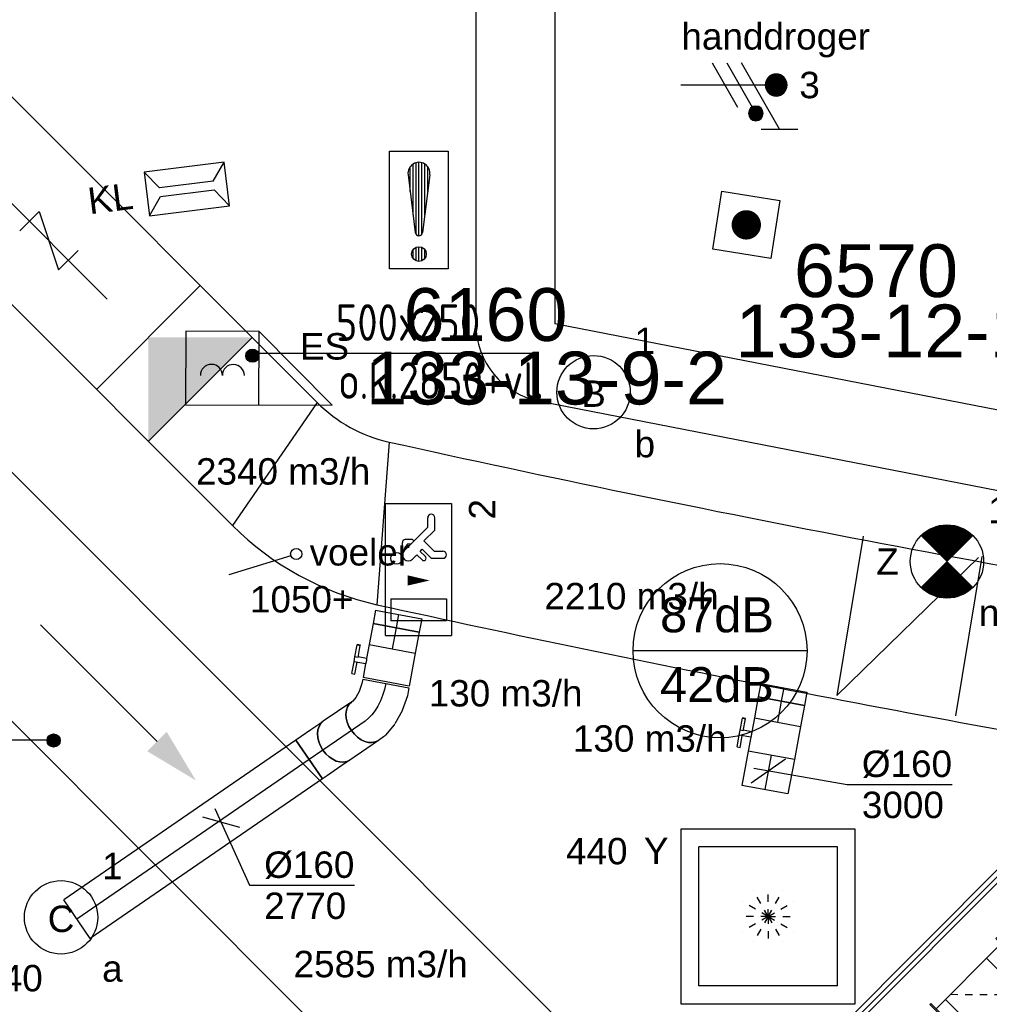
# Model space of a CAD drawing. Extents: x -257677 to 221252, y -185516 to 120782.
# Tile 95 of 171: x -54014 to -50709, y -50003 to -46648. Entities that reach past the tile are written whole.
import ezdxf
from ezdxf.enums import TextEntityAlignment as Align
from ezdxf.lldxf.tags import DXFTag

# ---------------------------------------------------------------- set-up
doc = ezdxf.new("R2010")
doc.units = 0
doc.header["$LTSCALE"] = 50
doc.linetypes.add('AUSGEZOGEN', pattern=[0])
doc.linetypes.add('STREEPJES', pattern=[0.1, 0.05, -0.05])
doc.layers.get('0').update_dxf_attribs({"linetype": 'CONTINUOUS'})
for name, color, linetype in [('57LB', 4, 'CONTINUOUS'), ('brandmeld serienummer', 2, 'CONTINUOUS'), ('brandmelddecibels', 3, 'CONTINUOUS'), ('brandmeldserienummers', 1, 'CONTINUOUS'), ('EL6131--', 2, 'CONTINUOUS'), ('EL6222--', 3, 'CONTINUOUS'), ('EL6311--', 3, 'CONTINUOUS'), ('EL6350--', 3, 'CONTINUOUS'), ('EL6511--', 3, 'CONTINUOUS'), ('EL6522--', 3, 'CONTINUOUS'), ('EM6131--', 1, 'CONTINUOUS'), ('WL524---_D', 153, 'CONTINUOUS'), ('WL524---_HARTLIJN', 8, 'CONTINUOUS'), ('WL570---_RETOUR', 112, 'CONTINUOUS'), ('WL570---_RETOUR_HL', 8, 'CONTINUOUS'), ('WL570---_RETOUR_RST', 2, 'CONTINUOUS'), ('WL570---_RETOUR_RST_HL', 1, 'CONTINUOUS'), ('WL570---_TOEVOER', 3, 'CONTINUOUS'), ('WM570---_RETOUR', 1, 'CONTINUOUS'), ('WM570---_RETOUR_PR', 1, 'CONTINUOUS'), ('WM570---_RETOUR_RST_PR', 1, 'CONTINUOUS'), ('WM570---_TOEVOER', 1, 'CONTINUOUS'), ('WM570---_TOEVOER_PR', 1, 'CONTINUOUS')]:
    doc.layers.add(name, color=color, linetype=linetype)
doc.styles.add('BURO-018', font='ARIAL.TTF', dxfattribs={"height": 63})
doc.styles.add('ISO25', font='ISO', dxfattribs={"width": 0.9})
tags = doc.linetypes.add('CENTER2', pattern=[28.575000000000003, 19.05, -3.175, 3.175, -3.175]).pattern_tags.tags
tags[10:11] = [DXFTag(74, 4), DXFTag(75, 0), DXFTag(340, '0'), DXFTag(46, 1.0), DXFTag(50, 0.0), DXFTag(44, 0.0), DXFTag(45, 0.0)]
tags[8:9] = [DXFTag(74, 4), DXFTag(75, 0), DXFTag(340, '0'), DXFTag(46, 1.0), DXFTag(50, 0.0), DXFTag(44, 0.0), DXFTag(45, 0.0)]
tags[6:7] = [DXFTag(74, 4), DXFTag(75, 0), DXFTag(340, '0'), DXFTag(46, 1.0), DXFTag(50, 0.0), DXFTag(44, 0.0), DXFTag(45, 0.0)]
tags[4:5] = [DXFTag(74, 4), DXFTag(75, 0), DXFTag(340, '0'), DXFTag(46, 1.0), DXFTag(50, 0.0), DXFTag(44, 0.0), DXFTag(45, 0.0)]

# ---------------------------------------------------------------- blocks, each defined once
blk = doc.blocks.new('E00517')
at = {"color": 0, "linetype": 'ByBlock'}
for p, q in [((-1.5, 6.5), (-0.2968749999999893, 5.59765625)), ((1.5, 6.5), (-1.5, 6.5)), ((-1.5, 6.5), (-1.5, 1)), ((0.2968750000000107, 5.59765625), (1.5, 6.5)), ((1.5, 1), (1.5, 6.5)), ((-0.2968749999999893, 5.59765625), (-0.296875, 1.90234375)), ((0.296875, 1.90234375), (0.2968750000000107, 5.59765625)), ((-1.5, 1), (-0.296875, 1.90234375)), ((0.296875, 1.90234375), (1.5, 1)), ((-1.5, 1), (1.5, 1))]:
    blk.add_line(p, q, dxfattribs=at)
at = {"color": 0, "linetype": 'ByBlock', "style": 'BURO-018'}
blk.add_attdef('E_TEXT1', text='', height=1.8, dxfattribs=at).set_placement((0, 9), align=Align.MIDDLE)
at = {"color": 0, "linetype": 'Continuous', "style": 'BURO-018', "flags": 1}
blk.add_attdef('E_MATCODE', (0, 0), '', height=1.799999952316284, dxfattribs=at)
blk = doc.blocks.new('*X23')
at = {"color": 0}
for p, q in [((159.6, 198.6749015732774), (159.6, 202.1344288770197)), ((159.8, 197.3500000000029), (159.8, 202.2228416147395)), ((160, 197.25), (160, 202.25)), ((160.2, 197.3500000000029), (160.2, 202.2228416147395)), ((160.4, 198.6749015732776), (160.4, 202.1344288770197)), ((159.4, 200.2623523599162), (159.4, 201.9499999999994)), ((160.6, 200.2623523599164), (160.6, 201.9499999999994)), ((159.6, 195.7000000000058), (159.6, 196.2999999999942)), ((159.8, 195.5417424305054), (159.8, 196.4582575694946)), ((160, 195.5), (160, 196.5)), ((160.2, 195.5417424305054), (160.2, 196.4582575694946)), ((160.4, 195.7000000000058), (160.4, 196.2999999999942))]:
    blk.add_line(p, q, dxfattribs=at)
blk = doc.blocks.new('1116A7')
at = {"color": 0, "linetype": 'Continuous'}
for p, q in [((-2, -4), (-2, 4)), ((-2, 4), (2, 4)), ((2, 4), (2, -4)), ((-0.7441175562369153, 2.40625), (-0.2480391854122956, -1.53125)), ((0.7441175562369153, 2.40625), (0.2480391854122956, -1.53125)), ((2, -4), (-2, -4))]:
    blk.add_line(p, q, dxfattribs=at)
blk.add_circle((0, -3), 0.5, dxfattribs=at)
for centre, radius, start, end in [((0, 2.5), 0.75, 352.8192442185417, 187.1807557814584), ((0, -1.5), 0.25, 187.1807557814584, 352.8192442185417)]:
    blk.add_arc(centre, radius, start, end, dxfattribs=at)
blk.add_blockref('*X23', (-160, -199), dxfattribs=at)
at = {"color": 0, "linetype": 'Continuous', "style": 'BURO-018'}
blk.add_attdef('E_TEXT1', text='', height=1.8, dxfattribs=at).set_placement((0, 6.5), align=Align.MIDDLE)
at = {"color": 0, "linetype": 'Continuous', "style": 'BURO-018', "flags": 1}
blk.add_attdef('E_MATCODE', (0, 0), '', height=1.799999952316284, dxfattribs=at)
blk = doc.blocks.new('E00124')
at = {"color": 0, "linetype": 'Continuous'}
for p, q in [((-2, 5), (2, 5)), ((-2, 1), (-2, 5)), ((2, 5), (2, 1)), ((2, 1), (-2, 1))]:
    blk.add_line(p, q, dxfattribs=at)
at = {"color": 0, "linetype": 'Continuous', "const_width": 1}
blk.add_lwpolyline([(-0.5, 3, 1), (0.5, 3, 1)], format="xyb", close=True, dxfattribs=at)
at = {"color": 0, "linetype": 'Continuous', "style": 'BURO-018'}
blk.add_attdef('E_TEXT1', text='', height=1.8, dxfattribs=at).set_placement((0, 7.5), align=Align.MIDDLE)
at = {"color": 0, "linetype": 'Continuous', "style": 'BURO-018', "flags": 1}
blk.add_attdef('E_MATCODE', (0, 0), '', height=1.799999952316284, dxfattribs=at)
blk = doc.blocks.new('1115B3')
at = {"color": 0, "linetype": 'Continuous'}
blk.add_circle((0, 3.5), 2.5, dxfattribs=at)
at = {"color": 0, "linetype": 'Continuous', "style": 'BURO-018'}
for tag, p in [('E_GKAST', (0, 11.5)), ('E_GROEP', (0, 8.5)), ('E_SGROEP', (4.5, 8.5)), ('E_ARMCODE', (0, 3.5)), ('E_SLET', (4.5, 2.5))]:
    blk.add_attdef(tag, text='', height=1.8, dxfattribs=at).set_placement(p, align=Align.MIDDLE)
blk = doc.blocks.new('E00018')
at = {"color": 0, "linetype": 'Continuous'}
for p, q in [((-1.767766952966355, -1.767766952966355), (1.767766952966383, 1.767766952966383)), ((1.767766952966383, -1.767766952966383), (-1.767766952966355, 1.767766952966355))]:
    blk.add_line(p, q, dxfattribs=at)
at = {"color": 0, "linetype": 'Continuous', "const_width": 2.5}
for points in [[(-0.8838834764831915, 0.8838834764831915, -0.1989123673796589), (0, 1.25, -0.1989123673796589), (0.8838834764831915, 0.8838834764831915, -1)], [(-0.8838834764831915, -0.8838834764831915, 0.1989123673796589), (0, -1.25, 0.1989123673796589), (0.8838834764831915, -0.8838834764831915, 1)]]:
    blk.add_lwpolyline(points, format="xyb", dxfattribs=at)
blk = doc.blocks.new('1115B3A-NO1')
at = {"color": 0, "linetype": 'Continuous'}
blk.add_circle((0, 0), 2.5, dxfattribs=at)
at = {"color": 0, "zscale": 50}
blk.add_blockref('E00018', (0, 0), dxfattribs=at)
at = {"color": 0, "linetype": 'Continuous', "style": 'BURO-018'}
for tag, p in [('E_GKAST', (0, 8)), ('E_GROEP', (0, 5)), ('E_SGROEP', (4.5, 5)), ('E_ARMCODE', (0, 0)), ('E_SLET', (4.5, -1))]:
    blk.add_attdef(tag, text='', height=1.8, dxfattribs=at).set_placement(p, align=Align.MIDDLE)
blk = doc.blocks.new('*U753')
at = {"color": 0, "ltscale": 10}
for p, q in [((0, 135, -2730), (2872.148002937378, 134.9999999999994, -2730)), ((0, -135, -2730), (2872.148002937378, -135.0000000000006, -2730))]:
    blk.add_line(p, q, dxfattribs=at)
at = {"layer": 'EM6131--', "color": 1, "style": 'BURO-018'}
blk.add_attdef('POSNR', text='', height=90, dxfattribs=at).set_placement((0, 0), align=Align.MIDDLE)
blk = doc.blocks.new('*U754')
at = {"color": 0, "ltscale": 10}
for p, q in [((0, 135, -2730), (1983.957368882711, 135.0000000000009, -2730)), ((0, -135, -2730), (1983.957368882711, -134.9999999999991, -2730))]:
    blk.add_line(p, q, dxfattribs=at)
at = {"layer": 'EM6131--', "color": 1, "style": 'BURO-018'}
blk.add_attdef('POSNR', text='', height=90, dxfattribs=at).set_placement((0, 0), align=Align.MIDDLE)
blk = doc.blocks.new('*U755')
at = {"color": 0, "ltscale": 10}
blk.add_arc((-111.2854120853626, 135.0000000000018, -2730), 270, 270.0000000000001, 349, dxfattribs=at)
at = {"layer": 'EM6131--', "color": 1, "style": 'BURO-018'}
blk.add_attdef('POSNR', text='', height=90, dxfattribs=at).set_placement((0, 0), align=Align.MIDDLE)
blk = doc.blocks.new('1115C2J')
at = {"color": 0, "linetype": 'Continuous'}
for p, q in [((-4.5, 5.5), (4.5, 5.5)), ((-4.5, 1), (-4.5, 5.5)), ((4.5, 1), (4.5, 5.5)), ((-1.239999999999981, 4.30882250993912), (-1.240000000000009, 4.909999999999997)), ((-0.7599999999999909, 4.110000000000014), (-0.7599999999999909, 4.909999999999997)), ((2, 5.150000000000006), (3.5, 5.150000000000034)), ((2, 1.349999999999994), (2, 5.150000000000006)), ((3.5, 5.150000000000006), (3.5, 1.349999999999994)), ((-2.681177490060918, 4.349999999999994), (-3.52000000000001, 4.349999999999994)), ((-1.939999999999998, 3.608822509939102), (-2.681177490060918, 4.349999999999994)), ((-1.239999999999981, 4.30882250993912), (-1.939999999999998, 3.608822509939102)), ((-1.374314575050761, 3.495685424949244), (-0.7599999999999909, 4.110000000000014)), ((-2.879999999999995, 3.870000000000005), (-3.52000000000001, 3.870000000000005)), ((-1.270913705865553, 2.260913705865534), (-2.879999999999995, 3.870000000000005)), ((-1.232893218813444, 3.354264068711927), (-1.374314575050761, 3.495685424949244)), ((-0.8723044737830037, 3.714852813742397), (-1.232893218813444, 3.354264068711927)), ((-0.6460303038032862, 3.488578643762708), (-1.006619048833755, 3.127989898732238)), ((-1.939999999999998, 2.930000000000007), (-2.04000000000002, 2.830000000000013)), ((-2.04000000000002, 2.830000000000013), (-2.04000000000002, 2.343756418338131)), ((-1.713725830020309, 2.703725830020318), (-1.719999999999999, 2.697451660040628)), ((-1.719999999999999, 2.697451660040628), (-1.719999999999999, 2.463756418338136)), ((-0.7052282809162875, 2.82659913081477), (-1.006619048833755, 3.127989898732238)), ((-0.9880709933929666, 2.143756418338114), (-1.840000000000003, 2.143756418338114)), ((-1.473756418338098, 2.463756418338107), (-1.719999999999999, 2.463756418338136)), ((2, 1.349999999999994), (3.5, 1.349999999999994)), ((4.5, 1), (-4.5, 1))]:
    blk.add_line(p, q, dxfattribs=at)
blk.add_lwpolyline([(0.75, 4, 0, 0.7, 0), (0.75, 2.499999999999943, 0.7, 0.7, 0)], format="xyseb", dxfattribs=at)
blk.add_circle((-0.7599999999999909, 1.75), 0.4, dxfattribs=at)
for centre, radius, start, end in [((-1, 4.909999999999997), 0.2399999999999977, 0, 180), ((-3.52000000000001, 4.110000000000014), 0.2399999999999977, 90, 270), ((-0.7591673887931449, 3.601715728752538), 0.1599999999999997, 315.0000000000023, 134.9999999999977), ((-0.9880709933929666, 2.543756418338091), 0.3999999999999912, 225.0000000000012, 45), ((-1.840000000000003, 2.343756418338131), 0.2, 180, 270)]:
    blk.add_arc(centre, radius, start, end, dxfattribs=at)
at = {"color": 0, "linetype": 'Continuous', "style": 'BURO-018'}
for tag, p in [('E_GKAST', (0, 15.16666666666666)), ('E_GROEP', (0, 12.16666666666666)), ('E_SGROEP', (4.5, 12.16666666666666)), ('E_ARMCODE', (0, 8))]:
    blk.add_attdef(tag, text='', height=1.8, dxfattribs=at).set_placement(p, align=Align.MIDDLE)
blk = doc.blocks.new('E00078')
at = {"color": 0, "linetype": 'Continuous'}
for p, q in [((-3, 6.482050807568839), (-3, 8.98205080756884)), ((-3, 7.732050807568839), (1.5, 5.133974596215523)), ((0, 7.5), (0, 1)), ((1.499999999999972, 4.13397459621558), (-1.5, 5.86602540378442)), ((1.5, 3.133974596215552), (-1.5, 4.86602540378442))]:
    blk.add_line(p, q, dxfattribs=at)
at = {"color": 0, "const_width": 0.75}
blk.add_lwpolyline([(-0.375, 7.5, 1), (0.375, 7.5, 1)], format="xyb", close=True, dxfattribs=at)
at = {"color": 0, "linetype": 'Continuous', "const_width": 0.5}
blk.add_lwpolyline([(-2.18301270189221, 6.11602540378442, 1), (-1.68301270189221, 6.11602540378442, 1)], format="xyb", close=True, dxfattribs=at)
at = {"color": 0, "linetype": 'Continuous'}
for centre, radius in [((0, 7.5), 0.75), ((-1.93301270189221, 6.11602540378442), 0.5000000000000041)]:
    blk.add_circle(centre, radius, dxfattribs=at)
at = {"color": 0, "linetype": 'Continuous', "style": 'BURO-018'}
for tag, p in [('E_GKAST', (0, 14)), ('E_GROEP', (0, 11)), ('E_SGROEP', (4.5, 11))]:
    blk.add_attdef(tag, text='', height=1.8, dxfattribs=at).set_placement(p, align=Align.MIDDLE)
at = {"color": 0, "linetype": 'Continuous', "style": 'BURO-018', "flags": 1}
for tag, height, p in [('E_VERMCODE', 1.8, (13, 11)), ('E_MATCODE', 1.799999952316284, (0, 0))]:
    blk.add_attdef(tag, text='', height=height, dxfattribs=at).set_placement(p, align=Align.MIDDLE)
blk = doc.blocks.new('CIRC1MM')
at = {"color": 2, "linetype": 'Continuous'}
for p, q in [((-0.5000000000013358, 0), (0.5000000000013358, 0)), ((-0.4898979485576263, 0.09999999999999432), (0.4898979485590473, 0.09999999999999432)), ((-0.4582575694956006, 0.1999999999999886), (0.4582575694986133, 0.1999999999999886)), ((-0.4000000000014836, 0.2999999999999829), (0.3999999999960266, 0.2999999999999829)), ((-0.3000000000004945, 0.4000000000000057), (0.3000000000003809, 0.4000000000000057)), ((-0.4898979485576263, -0.1000000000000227), (0.4898979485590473, -0.1000000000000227)), ((-0.4582575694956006, -0.1999999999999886), (0.4582575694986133, -0.1999999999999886)), ((-0.4000000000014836, -0.3000000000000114), (0.3999999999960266, -0.3000000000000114)), ((-0.3000000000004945, -0.3999999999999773), (0.3000000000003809, -0.3999999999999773))]:
    blk.add_line(p, q, dxfattribs=at)
blk.add_circle((-8.526512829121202e-14, 0), 0.4999999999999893, dxfattribs=at)
blk = doc.blocks.new('TOEVRE')
at = {"color": 2, "linetype": 'Continuous'}
blk.add_line((0, -7.5), (0, 0), dxfattribs=at)
blk.add_solid([(0.625, -7.5), (-0.625, -7.5), (0, -10)], dxfattribs=at)
blk = doc.blocks.new('AFVRE')
at = {"color": 2, "linetype": 'Continuous'}
for p, q in [((0, -2.5), (0, -10)), ((0.625, -5), (-0.625, -7.5)), ((-0.625, -5), (0.625, -5)), ((-0.625, -7.5), (0.625, -7.5))]:
    blk.add_line(p, q, dxfattribs=at)
blk.add_solid([(-0.625, -2.5), (0.625, -2.5), (0, 0)], dxfattribs=at)
blk = doc.blocks.new('*U796')
at = {"color": 0, "ltscale": 10}
for p, q in [((297.5, 297.5, -2757.5), (-297.5, 297.5, -2757.5)), ((-297.5, 297.5, -2757.5), (-297.5, -297.5, -2757.5)), ((297.5, -297.5, -2757.5), (297.5, 297.5, -2757.5)), ((236.5, 236.5, -2757.5), (-236.5, 236.5, -2757.5)), ((-236.5, -236.5, -2757.5), (-236.5, 236.5, -2757.5)), ((236.5, -236.5, -2757.5), (236.5, 236.5, -2757.5)), ((236.5, -236.5, -2757.5), (-236.5, -236.5, -2757.5)), ((-297.5, -297.5, -2757.5), (297.5, -297.5, -2757.5))]:
    blk.add_line(p, q, dxfattribs=at)
at = {"color": 8, "linetype": 'STREEPJES', "ltscale": 10}
for q in [(-50, 86.60254037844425, -2757.5), (0, 100, -2757.5), (50, 86.60254037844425, -2757.5), (-86.60254037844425, 50, -2757.5), (86.60254037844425, 50, -2757.5), (-100, 0, -2757.5), (-86.60254037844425, -50, -2757.5), (-50, -86.60254037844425, -2757.5), (0, -100, -2757.5), (50, -86.60254037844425, -2757.5), (86.60254037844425, -50, -2757.5), (100, 0, -2757.5)]:
    blk.add_line((0, 0, -2757.5), q, dxfattribs=at)
at = {"layer": 'WL570---_RETOUR_RST_HL', "linetype": 'CENTER2'}
blk.add_circle((0, 0, -2757.5), 0.075, dxfattribs=at)
at = {"layer": 'WL570---_RETOUR_RST', "color": 1, "style": 'BURO-018'}
for tag in ['MC', 'Q']:
    blk.add_attdef(tag, text='', height=90, dxfattribs=at).set_placement((0, 0), align=Align.MIDDLE)
at = {"layer": 'WM570---_RETOUR_RST_PR', "color": 1, "style": 'BURO-018'}
blk.add_attdef('POSNR', text='', height=90, dxfattribs=at).set_placement((0, 0), align=Align.MIDDLE)
blk = doc.blocks.new('*U953')
at = {"color": 0, "ltscale": 10}
for p, q in [((0, 80.00000000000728, -3000), (46.2000000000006, 80.00000000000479, -3000)), ((0, -79.99999999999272, -3000), (-1.887379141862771e-12, 80.00000000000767, -3000)), ((46.19999999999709, 80, -3000), (46.19999999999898, -80.0000000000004, -3000)), ((0, -79.99999999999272, -3000), (46.2000000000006, -79.99999999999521, -3000))]:
    blk.add_line(p, q, dxfattribs=at)
at = {"layer": 'WL570---_RETOUR_HL', "linetype": 'CENTER2'}
blk.add_line((0, 0, -3000), (46.2000000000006, -2.492805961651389e-12, -3000), dxfattribs=at)
at = {"layer": 'WM570---_RETOUR_PR', "color": 1, "style": 'BURO-018'}
blk.add_attdef('POSNR', text='', height=90, dxfattribs=at).set_placement((0, 0), align=Align.MIDDLE)
blk = doc.blocks.new('*U954')
at = {"color": 0, "ltscale": 10}
for p, q in [((0, 80, -3000), (73.2577859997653, 79.99999999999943, -3000)), ((0, -80, -3000), (-1.887379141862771e-12, 80.0000000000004, -3000)), ((0, -80, -3000), (73.2577859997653, -80.00000000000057, -3000))]:
    blk.add_line(p, q, dxfattribs=at)
at = {"layer": 'WL570---_RETOUR_HL', "linetype": 'CENTER2'}
blk.add_line((0, 0, -3000), (73.2577859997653, -5.652607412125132e-13, -3000), dxfattribs=at)
at = {"layer": 'WM570---_RETOUR_PR', "color": 1, "style": 'BURO-018'}
blk.add_attdef('POSNR', text='', height=90, dxfattribs=at).set_placement((0, 0), align=Align.MIDDLE)
blk = doc.blocks.new('*U955')
at = {"color": 2, "ltscale": 10}
for p, q in [((-57.25, 80.00000000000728, -3000), (57.24999999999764, 80.00000000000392, -3000)), ((-57.24999999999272, -79.99999999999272, -3000), (-57.24999999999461, 80.00000000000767, -3000)), ((57.25, 80.00000000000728, -3000), (57.25000000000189, -79.99999999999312, -3000)), ((-57.24999999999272, -79.99999999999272, -3000), (-9.54166666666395, -79.99999999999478, -3000)), ((-9.541666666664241, -80, -3000), (-9.541666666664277, -109.33333333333, -3000)), ((9.541666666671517, -80, -3000), (9.54166666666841, -120.0000000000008, -3000)), ((9.541666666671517, -80, -3000), (57.25000000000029, -80.00000000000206, -3000)), ((-50.24662103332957, -109.3333333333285, -3000), (-50.24662103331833, -119.9999999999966, -3000)), ((-48.91328769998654, -109.3333333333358, -3000), (-50.24662103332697, -109.3333333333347, -3000)), ((-50.2466210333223, -120, -3000), (-48.91328769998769, -120.0000000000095, -3000)), ((-7.515583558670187, -109.3333333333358, -3000), (-48.91328769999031, -109.3333333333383, -3000)), ((-48.91328769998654, -120.0000000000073, -3000), (-48.91328769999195, -109.3333333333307, -3000)), ((-7.515583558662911, -120.0000000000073, -3000), (-48.91328769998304, -120.0000000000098, -3000)), ((-7.515583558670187, -109.333333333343, -3000), (-7.515583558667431, -120.0000000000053, -3000)), ((9.541666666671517, -120, -3000), (-7.515583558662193, -120.000000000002, -3000)), ((50.24662103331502, -109.3333333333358, -3000), (9.541666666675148, -109.3333333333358, -3000)), ((50.24662103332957, -120.0000000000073, -3000), (9.541666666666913, -120.0000000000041, -3000)), ((50.24662103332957, -120.0000000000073, -3000), (50.24662103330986, -109.3333333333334, -3000))]:
    blk.add_line(p, q, dxfattribs=at)
blk.add_spline([(-9.49271146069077, -79.99417583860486, -3000), (-9.34634818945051, -79.97693931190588, -3000), (-9.104078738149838, -79.9489890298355, -3000), (-8.76838911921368, -79.9114587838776, -3000), (-8.342723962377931, -79.86587281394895, -3000), (-7.831451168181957, -79.8140853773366, -3000), (-7.239817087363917, -79.75820677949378, -3000), (-6.573892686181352, -79.70051858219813, -3000), (-5.840511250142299, -79.64338119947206, -3000), (-5.047198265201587, -79.58913749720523, -3000), (-4.202094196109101, -79.5400162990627, -3000), (-3.313870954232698, -79.49803983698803, -3000), (-2.391642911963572, -79.46493914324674, -3000), (-1.444873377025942, -79.44208114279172, -3000), (-0.4832774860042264, -79.430410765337, -3000), (0.4832774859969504, -79.430410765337, -3000), (1.444873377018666, -79.44208114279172, -3000), (2.391642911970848, -79.46493914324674, -3000), (3.313870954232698, -79.49803983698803, -3000), (4.202094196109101, -79.5400162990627, -3000), (5.047198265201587, -79.5891374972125, -3000), (5.840511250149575, -79.64338119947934, -3000), (6.573892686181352, -79.70051858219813, -3000), (7.239817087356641, -79.75820677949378, -3000), (7.831451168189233, -79.81408537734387, -3000), (8.342723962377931, -79.86587281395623, -3000), (8.76838911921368, -79.9114587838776, -3000), (9.104078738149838, -79.9489890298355, -3000), (9.34634818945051, -79.97693931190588, -3000), (9.492711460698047, -79.99417583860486, -3000), (9.541666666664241, -80, -3000)], degree=3, dxfattribs=at)
at = {"layer": 'WL570---_RETOUR', "color": 1, "style": 'BURO-018'}
blk.add_attdef('I', text='', height=90, dxfattribs=at).set_placement((0, 0), align=Align.MIDDLE)
at = {"layer": 'WM570---_RETOUR_PR', "color": 1, "style": 'BURO-018'}
blk.add_attdef('POSNR', text='', height=90, dxfattribs=at).set_placement((0, 0), align=Align.MIDDLE)
blk = doc.blocks.new('*U956')
at = {"color": 0, "ltscale": 10}
for p, q in [((0, 80, -3000), (118.9445032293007, 80.00000000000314, -3000)), ((118.9445032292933, 80.00000000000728, -3000), (118.9445032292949, -79.99999999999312, -3000)), ((-7.275957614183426e-12, -80, -3000), (118.9445032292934, -79.99999999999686, -3000))]:
    blk.add_line(p, q, dxfattribs=at)
at = {"layer": 'WL570---_RETOUR_HL', "linetype": 'CENTER2'}
blk.add_line((0, 7.275957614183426e-12, -3000), (118.9445032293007, 1.041226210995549e-11, -3000), dxfattribs=at)
at = {"layer": 'WM570---_RETOUR_PR', "color": 1, "style": 'BURO-018'}
blk.add_attdef('POSNR', text='', height=90, dxfattribs=at).set_placement((0, 0), align=Align.MIDDLE)
blk = doc.blocks.new('*U957')
at = {"color": 0, "ltscale": 10}
for p, q in [((-92.40000000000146, 80, -3000.000000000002), (-65.24936912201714, 79.99999999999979, -3000.000000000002)), ((-92.39999999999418, -80, -3000.000000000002), (-92.39999999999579, 80.0000000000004, -3000.000000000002)), ((-65.10886720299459, 79.98919639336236, -3000.000000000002), (-65.24936912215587, 79.99999999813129, -3000.000000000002)), ((-65.10886720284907, 79.98919639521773, -3000.000000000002), (-12.38644720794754, 71.83300963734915, -3000.000000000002)), ((-12.38644720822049, 71.83300963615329, -3000.000000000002), (-11.09679098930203, 71.5206643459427, -3000.000000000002)), ((-11.09679098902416, 71.52066434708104, -3000.000000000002), (36.93472817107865, 55.51015796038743, -3000.000000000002)), ((40.60168357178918, 53.86081842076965, -3000.000000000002), (80.93116866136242, 30.57657934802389, -3000.000000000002)), ((87.93385868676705, 25.20322630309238, -3000.000000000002), (102.7685424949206, 10.36854249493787, -3000.000000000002)), ((-92.39999999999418, -80, -3000.000000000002), (-77.48157222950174, -79.99999999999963, -3000.000000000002)), ((-77.48157222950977, -80, -3000.000000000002), (-49.5241290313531, -84.32503151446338, -3000.000000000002)), ((-49.52412903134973, -84.32503151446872, -3000.000000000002), (-27.11615172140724, -91.79435728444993, -3000.000000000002)), ((-27.11615172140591, -91.79435728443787, -3000.000000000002), (-13.45608383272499, -99.68100115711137, -3000.000000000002)), ((-13.4560838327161, -99.6810011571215, -3000.000000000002), (-10.3685424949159, -102.7685424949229, -3000.000000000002))]:
    blk.add_line(p, q, dxfattribs=at)
blk.add_ellipse((5.867783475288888, -18.46159807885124, -3000.000000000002), major_axis=(32.94215233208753, 73.23986389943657), ratio=0.4975111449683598, start_param=6.232845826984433, end_param=6.333524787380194, dxfattribs=at)
at = {"color": 0, "ltscale": 10, "extrusion": (3.51543251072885e-18, 5.711149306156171e-17, -0.9999999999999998)}
blk.add_ellipse((46.19999999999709, -46.19999999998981, -3000.000000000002), major_axis=(56.56854249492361, 56.56854249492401), ratio=0.707106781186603, start_param=0, end_param=3.141592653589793, dxfattribs=at)
at = {"color": 0, "ltscale": 10, "extrusion": (3.515432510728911e-18, 5.711149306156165e-17, -0.9999999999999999)}
blk.add_ellipse((35.66506875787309, -35.66506875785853, -3000.000000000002), major_axis=(48.9439792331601, 63.78503558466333), ratio=0.6468865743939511, start_param=6.198226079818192, end_param=6.368144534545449, dxfattribs=at)
at = {"layer": 'WL570---_RETOUR_HL', "linetype": 'CENTER2', "extrusion": (3.515432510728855e-18, 5.711149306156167e-17, -1)}
blk.add_ellipse((-92.39999999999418, -92.3999999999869, -3000.000000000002), major_axis=(-160.0414946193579, -3.073894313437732e-12), ratio=0.5773502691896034, start_param=1.570796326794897, end_param=2.617993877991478, dxfattribs=at)
at = {"layer": 'WM570---_RETOUR_PR', "color": 1, "style": 'BURO-018'}
blk.add_attdef('POSNR', text='', height=90, dxfattribs=at).set_placement((0, 0), align=Align.MIDDLE)
blk = doc.blocks.new('*U958')
at = {"color": 0, "ltscale": 10}
for p, q in [((0, 79.99999999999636, -2934.663333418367), (117.7821538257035, 79.9999999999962, -2934.663333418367)), ((0, -80, -2934.663333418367), (117.7821538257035, -80.00000000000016, -2934.663333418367))]:
    blk.add_line(p, q, dxfattribs=at)
blk.add_ellipse((0, 0, -2934.663333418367), major_axis=(8.881784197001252e-14, 80), ratio=0.7071067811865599, start_param=3.141592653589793, end_param=6.283185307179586, dxfattribs=at)
at = {"color": 0, "ltscale": 10, "extrusion": (-3.143075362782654e-17, -4.575582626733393e-17, -1)}
blk.add_ellipse((117.7821538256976, 0, -2934.663333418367), major_axis=(8.881784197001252e-14, 80), ratio=0.7071067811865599, start_param=0, end_param=3.141592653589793, dxfattribs=at)
at = {"layer": 'WL570---_RETOUR_HL', "linetype": 'CENTER2'}
blk.add_line((0, 0, -2934.663333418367), (117.7821538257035, -1.503791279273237e-13, -2934.663333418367), dxfattribs=at)
at = {"layer": 'WM570---_RETOUR_PR', "color": 1, "style": 'BURO-018'}
blk.add_attdef('POSNR', text='', height=90, dxfattribs=at).set_placement((0, 0), align=Align.MIDDLE)
blk = doc.blocks.new('*U959')
at = {"color": 0, "ltscale": 10}
for p, q in [((0, 79.99999999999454, -2770), (960.5726073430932, 79.9999999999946, -2770)), ((0, -80.00000000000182, -2770), (-3.472777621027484e-12, 79.99999999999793, -2770)), ((960.5726073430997, 79.99999999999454, -2770), (960.5726073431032, -80.0000000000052, -2770)), ((0, -80.00000000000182, -2770), (960.5726073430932, -80.00000000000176, -2770))]:
    blk.add_line(p, q, dxfattribs=at)
at = {"layer": 'WL570---_RETOUR_HL', "linetype": 'CENTER2'}
blk.add_line((0, -1.818989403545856e-12, -2770), (960.5726073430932, -1.76566691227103e-12, -2770), dxfattribs=at)
at = {"layer": 'WM570---_RETOUR_PR', "color": 1, "style": 'BURO-018'}
blk.add_attdef('POSNR', text='', height=90, dxfattribs=at).set_placement((0, 0), align=Align.MIDDLE)
blk = doc.blocks.new('*U960')
at = {"color": 0, "ltscale": 10}
for p, q in [((-46.88117959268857, 80.00000000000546, -2769.999999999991), (-31.98059461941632, 80.00000000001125, -2769.999999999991)), ((-31.98059461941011, 80.00000000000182, -2769.999999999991), (4.518235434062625, 79.99999999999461, -2769.999999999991)), ((4.518235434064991, 80.0000000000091, -2769.999999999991), (45.2273906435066, 80.00000000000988, -2769.999999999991)), ((45.22739064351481, 80.0000000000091, -2769.999999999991), (66.29999999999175, 80.00000000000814, -2769.999999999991)), ((66.29999999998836, 80.00000000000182, -2769.999999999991), (66.29999999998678, -79.9999999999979, -2769.999999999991)), ((-46.88117959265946, -79.9999999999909, -2769.999999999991), (-31.98059461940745, -79.99999999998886, -2769.999999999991)), ((-31.98059461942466, -79.99999999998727, -2769.999999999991), (4.518235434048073, -79.99999999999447, -2769.999999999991)), ((4.518235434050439, -80.00000000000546, -2769.999999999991), (45.22739064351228, -80.00000000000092, -2769.999999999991)), ((45.22739064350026, -79.99999999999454, -2769.999999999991), (66.2999999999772, -79.9999999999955, -2769.999999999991))]:
    blk.add_line(p, q, dxfattribs=at)
blk.add_ellipse((-46.88117959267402, 5.456968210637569e-12, -2769.999999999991), major_axis=(-2.104982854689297e-11, 79.99999999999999), ratio=0.7071067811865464, start_param=3.141592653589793, end_param=6.283185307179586, dxfattribs=at)
at = {"layer": 'WL570---_RETOUR_HL', "linetype": 'CENTER2'}
blk.add_line((-46.88117959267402, 5.456968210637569e-12, -2769.999999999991), (66.29999999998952, 3.848566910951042e-12, -2769.999999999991), dxfattribs=at)
at = {"layer": 'WM570---_RETOUR_PR', "color": 1, "style": 'BURO-018'}
blk.add_attdef('POSNR', text='', height=90, dxfattribs=at).set_placement((0, 0), align=Align.MIDDLE)
blk = doc.blocks.new('*U961')
at = {"layer": 'WM570---_RETOUR', "color": 0, "ltscale": 10}
for p, q in [((-58.399548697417, -40.65810340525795), (58.399548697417, 40.65810340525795)), ((-49.27511640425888, 8.506305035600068), (268.5602069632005, -46.36123072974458)), ((268.5602069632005, -46.36123072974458), (626.131830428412, -46.36123072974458))]:
    blk.add_line(p, q, dxfattribs=at)
at = {"layer": 'WM570---_RETOUR', "color": 0, "style": 'BURO-018'}
for s, p in [('%%c160', (318.5602069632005, -21.36123072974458)), ('3000', (318.5602069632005, -161.3612307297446))]:
    blk.add_text(s, height=90, dxfattribs=at).set_placement(p)
blk = doc.blocks.new('*U962')
at = {"layer": 'WM570---_RETOUR', "color": 0, "ltscale": 10}
for p, q in [((-20.91126687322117, 46.29575853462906), (97.42000148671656, -215.6795612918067)), ((-62.78336201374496, 17.53283119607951), (62.78336201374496, -17.53283119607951)), ((97.42000148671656, -215.6795612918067), (454.991624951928, -215.6795612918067))]:
    blk.add_line(p, q, dxfattribs=at)
at = {"layer": 'WM570---_RETOUR', "color": 0, "style": 'BURO-018'}
for s, p in [('%%c160', (147.4200014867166, -190.6795612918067)), ('2770', (147.4200014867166, -330.6795612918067))]:
    blk.add_text(s, height=90, dxfattribs=at).set_placement(p)
blk = doc.blocks.new('*U1026')
at = {"color": 0, "ltscale": 10}
for p, q in [((-1.455191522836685e-11, 16.00000000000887, -2750), (2048.296773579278, 16.00000000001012, -2750)), ((-1.455191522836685e-11, -15.99999999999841, -2750), (-1.04982689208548e-11, 16.00000000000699, -2750)), ((-1.455191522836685e-11, -15.99999999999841, -2750), (2048.296773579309, -15.99999999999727, -2750))]:
    blk.add_line(p, q, dxfattribs=at)
at = {"layer": 'WL524---_HARTLIJN', "linetype": 'CENTER2'}
blk.add_line((-1.455191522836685e-11, 8.86757334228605e-12, -2750), (2070.296773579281, 8.63772422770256e-12, -2750), dxfattribs=at)
at = {"layer": 'WL524---_D', "color": 1, "style": 'BURO-018'}
blk.add_attdef('POSNR', text='', height=90, dxfattribs=at).set_placement((0, 0), align=Align.MIDDLE)
blk = doc.blocks.new('*U1680')
at = {"color": 0, "ltscale": 10}
for p, q in [((-323.0590060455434, 225.0000000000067, -2950), (-318.0590060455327, 225.0000000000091, -2950)), ((-323.0590060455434, -225.0000000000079, -2950), (-323.0590060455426, 225.0000000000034, -2950)), ((-318.0590060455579, -225.0000000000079, -2950), (-318.0590060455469, 225.0000000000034, -2950)), ((0, 224.9999999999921, -2950), (-5.000000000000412, 224.9999999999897, -2950)), ((-4.999999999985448, -225.0000000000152, -2950), (-4.999999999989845, 224.999999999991, -2950)), ((0, -225.0000000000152, -2950), (-4.39648317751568e-12, 224.999999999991, -2950)), ((-318.0590060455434, 199.9999999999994, -2950), (-273.0590060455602, 200.0000000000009, -2950)), ((-273.0590060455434, 200.0000000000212, -2950), (-74.83505376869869, 199.9999999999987, -2950)), ((-273.0590060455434, -199.9999999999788, -2950), (-273.0590060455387, 200.0000000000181, -2950)), ((-74.83505376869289, 199.9999999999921, -2950), (-74.83505376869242, -200.0000000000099, -2950)), ((-74.83505376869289, 199.9999999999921, -2950), (-49.99999999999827, 200.0000000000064, -2950)), ((-5, 199.9999999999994, -2950), (-50.00000000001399, 199.9999999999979, -2950)), ((-273.0590060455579, -200.0000000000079, -2950), (-318.0590060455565, -200.0000000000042, -2950)), ((-273.0590060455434, -199.9999999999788, -2950), (-74.83505376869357, -200.0000000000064, -2950)), ((-74.83505376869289, -200.0000000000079, -2950), (-49.99999999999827, -199.9999999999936, -2950)), ((-50, -200.0000000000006, -2950), (-4.999999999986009, -199.9999999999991, -2950)), ((-323.0590060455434, -225.0000000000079, -2950), (-318.059006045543, -225.0000000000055, -2950)), ((0, -225.0000000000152, -2950), (-5.000000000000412, -225.0000000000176, -2950))]:
    blk.add_line(p, q, dxfattribs=at)
at = {"color": 8, "linetype": 'STREEPJES', "ltscale": 10}
for p, q in [((-248.223952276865, 200.0000000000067, -100.0000000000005), (-50.00000000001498, -1.4210854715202e-12, -49.99999999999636)), ((-248.223952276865, -199.9999999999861, -100.0000000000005), (-50.0000000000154, -2.359001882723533e-12, -49.99999999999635))]:
    blk.add_line(p, q, dxfattribs=at)
at = {"layer": 'WM570---_TOEVOER_PR', "color": 1, "style": 'BURO-018'}
blk.add_attdef('POSNR', text='', height=90, dxfattribs=at).set_placement((0, 0), align=Align.MIDDLE)
blk = doc.blocks.new('111604')
at = {"color": 0, "linetype": 'Continuous'}
for p, q in [((-5, 6), (-5, 1)), ((0, 6), (-5, 6)), ((0, 1), (0, 6)), ((0, 6), (5, 1)), ((-5, 1), (5, 1))]:
    blk.add_line(p, q, dxfattribs=at)
for centre in [(-3.25, 3), (-1.75, 3)]:
    blk.add_arc(centre, 0.75, 0, 180, dxfattribs=at)
at = {"color": 0, "linetype": 'Continuous', "style": 'BURO-018'}
blk.add_attdef('E_TEXT1', text='', height=1.8, dxfattribs=at).set_placement((0, 8.5), align=Align.MIDDLE)
at = {"color": 0, "linetype": 'Continuous', "style": 'BURO-018', "flags": 1}
blk.add_attdef('E_MATCODE', text='', height=1.799999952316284, dxfattribs=at).set_placement((0, 0), align=Align.MIDDLE)

msp = doc.modelspace()

# ---------------------------------------------------------------- linework, layer by layer
at = {"layer": '57LB', "color": 2, "linetype": 'Continuous'}
for p, q in [((-53398.95157316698, -47553.9576215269), (-53752.50496376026, -47907.51101212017)), ((-53222.17487787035, -47730.73431682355), (-53575.72826846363, -48084.28770741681)), ((-53000.63045776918, -47952.27873692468), (-53288.46336407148, -48371.5526118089)), ((-52755.25345579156, -48086.88297348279), (-52796.34155834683, -48641.06318676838)), ((-51138.60119420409, -48407.30625742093), (-51228.58423936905, -48950.02876288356)), ((-51228.58423936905, -48950.02876288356), (-50745.19390000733, -48480.00447821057)), ((-50734.39270487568, -48477.35579321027), (-50824.37575004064, -49020.0782986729))]:
    msp.add_line(p, q, dxfattribs=at)
at = {"layer": '57LB', "color": 1, "linetype": 'Continuous'}
for p, q in [((-52264.04576516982, -47785.23537613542), (-53207.12269869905, -47785.23537613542)), ((-53916.96822308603, -49102.58274641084), (-54860.04515661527, -49102.58274641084))]:
    msp.add_line(p, q, dxfattribs=at)
at = {"layer": '57LB', "color": 2, "linetype": 'Continuous'}
msp.add_solid([(-53575.72826846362, -47730.73431682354), (-53575.72826846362, -48084.28770741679), (-53222.17487787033, -47730.73431682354)], dxfattribs=at)
at = {"layer": 'brandmelddecibels'}
msp.add_line((-51330.09091613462, -48797.99047490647), (-51923.49599091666, -48797.99047490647), dxfattribs=at)
msp.add_circle((-51626.79345352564, -48797.99047490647), 296.7025373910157, dxfattribs=at)
at = {"layer": 'WL570---_RETOUR'}
for p, q in [((-54171.3529903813, -46781.55620431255), (-53000.63045776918, -47952.27873692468)), ((-54523.82751330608, -47136.18846257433), (-53288.46336407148, -48371.5526118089)), ((-53300.18967795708, -48538.31150096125, -2700), (-53088.57479832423, -48473.60888183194, -2700))]:
    msp.add_line(p, q, dxfattribs=at)
msp.add_circle((-53071.6889121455, -48468.39550957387, -2700), 19.1744541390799, dxfattribs=at)
for centre, radius, start, end in [((-52647.07706717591, -47598.7253463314), 500, 225.000000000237, 257.5050961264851), ((-40551.43609641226, 6984.159798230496), 56407.02890690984, 257.505096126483, 260.8856861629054), ((-52581.35658288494, -47664.44583062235), 1000, 225.000000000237, 257.5853541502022), ((-40551.43609641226, 6984.159798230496), 56957.02890690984, 257.5853541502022, 260.4891053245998)]:
    msp.add_arc(centre, radius, start, end, dxfattribs=at)
at = {"layer": 'WL570---_TOEVOER'}
for p, q in [((-54439.37155990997, -47792.30671018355), (-52083.2654528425, -50148.41281725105)), ((-54862.83584476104, -48217.37056275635), (-52556.52923877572, -50523.67716874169))]:
    msp.add_line(p, q, dxfattribs=at)

# ---------------------------------------------------------------- block references
at = {"layer": '57LB', "linetype": 'Continuous', "xscale": 75, "yscale": 75, "zscale": 75, "rotation": 45}
for name, p in [('AFVRE', (-54246.33777122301, -47069.3293396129)), ('TOEVRE', (-53944.00435591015, -48709.58087779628))]:
    msp.add_blockref(name, p, dxfattribs=at)
at = {"layer": '57LB', "linetype": 'Continuous', "xscale": 45, "yscale": 45, "zscale": 45}
for p in [(-53221.07642690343, -47792.77410902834), (-53898.62680563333, -49104.0251847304)]:
    msp.add_blockref('CIRC1MM', p, dxfattribs=at)
at = {"layer": 'EL6131--'}
for name, p, rotation in [('*U753', (-52324.7123305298, -44811.52675819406, 2730), 270), ('*U755', (-52324.7123305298, -47794.96017321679, 2730), 270), ('*U754', (-50268.09693561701, -48195.429150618, 2730), 168.9800581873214)]:
    msp.add_blockref(name, p, dxfattribs=dict(at, rotation=rotation))
at = {"layer": 'EL6222--'}
ref = msp.add_blockref('E00078', (-51810.55339173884, -46870.48403429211), dxfattribs=dict(at, xscale=-50, yscale=50, zscale=50, rotation=270))
ref.add_attrib('E_GROEP', '3', dxfattribs={"layer": '0', "color": 1, "linetype": 'Continuous', "height": 90, "style": 'BURO-018'}).set_placement((-51321.5776736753, -46870.48403429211), align=Align.MIDDLE)
at = {"layer": 'EL6311--', "linetype": 'AUSGEZOGEN'}
ref = msp.add_blockref('1115B3', (-52058.09673221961, -48092.09645736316), dxfattribs=dict(at, xscale=50, yscale=50, zscale=50))
ref.add_attrib('E_ARMCODE', 'B', dxfattribs={"layer": '0', "color": 1, "linetype": 'Continuous', "height": 90, "style": 'BURO-018'}).set_placement((-52058.09673221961, -47922.09645259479), align=Align.MIDDLE)
ref.add_attrib('E_SLET', 'b', dxfattribs={"layer": '0', "color": 1, "linetype": 'Continuous', "height": 90, "style": 'BURO-018'}).set_placement((-51883.09673221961, -48092.09645736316), align=Align.MIDDLE)
ref.add_attrib('E_GROEP', '1', dxfattribs={"layer": '0', "color": 1, "linetype": 'Continuous', "height": 90, "style": 'BURO-018'}).set_placement((-51883.09673221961, -47742.09645736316), align=Align.MIDDLE)
ref = msp.add_blockref('1115B3', (-53873.39312288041, -49881.37924214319), dxfattribs=dict(at, xscale=50, yscale=50, zscale=50))
ref.add_attrib('E_ARMCODE', 'C', dxfattribs={"layer": '0', "color": 1, "linetype": 'Continuous', "height": 90, "style": 'BURO-018'}).set_placement((-53873.39312288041, -49711.37923737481), align=Align.MIDDLE)
ref.add_attrib('E_SLET', 'a', dxfattribs={"layer": '0', "color": 1, "linetype": 'Continuous', "height": 90, "style": 'BURO-018'}).set_placement((-53698.39312288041, -49881.37924214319), align=Align.MIDDLE)
ref.add_attrib('E_GROEP', '1', dxfattribs={"layer": '0', "color": 1, "linetype": 'Continuous', "height": 90, "style": 'BURO-018'}).set_placement((-53698.39312288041, -49531.37924214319), align=Align.MIDDLE)
at = {"layer": 'EL6350--'}
ref = msp.add_blockref('1115B3A-NO1', (-50853.10045955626, -48493.98178103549), dxfattribs=dict(at, xscale=50, yscale=50, zscale=50))
ref.add_attrib('E_ARMCODE', 'Z', dxfattribs={"layer": '0', "color": 1, "linetype": 'Continuous', "height": 90, "style": 'BURO-018'}).set_placement((-51055.8787925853, -48493.98178103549), align=Align.MIDDLE)
ref.add_attrib('E_SLET', 'nv', dxfattribs={"layer": '0', "color": 1, "linetype": 'Continuous', "height": 90, "style": 'BURO-018'}).set_placement((-50678.10045955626, -48668.98178103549), align=Align.MIDDLE)
ref.add_attrib('E_GROEP', '1', dxfattribs={"layer": '0', "color": 1, "linetype": 'Continuous', "height": 90, "style": 'BURO-018'}).set_placement((-50678.10045955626, -48318.98178103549), align=Align.MIDDLE)
ref = msp.add_blockref('1115C2J', (-52816.92480559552, -48521.0942343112), dxfattribs=dict(at, xscale=49.99999999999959, yscale=49.99999999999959, zscale=49.99999999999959, rotation=270.0000416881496))
ref.add_attrib('E_GROEP', '2', dxfattribs={"layer": '0', "color": 1, "linetype": 'Continuous', "height": 90, "rotation": 90, "style": 'BURO-018'}).set_placement((-52438.47810740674, -48316.09423907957), align=Align.MIDDLE)
at = {"layer": 'EL6511--', "xscale": 50, "yscale": 50, "zscale": 50}
msp.add_blockref('1116A7', (-52653.21321316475, -47296.33166998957), dxfattribs=at)
at = {"layer": 'EL6511--', "xscale": 49.99999999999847, "yscale": 50, "zscale": 50, "rotation": 81.11798292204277}
msp.add_blockref('E00124', (-51389.08110773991, -47370.15047360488), dxfattribs=at)
at = {"layer": 'EL6522--'}
ref = msp.add_blockref('E00517', (-53258.668336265, -47201.06658708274), dxfattribs=dict(at, xscale=49.99999999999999, yscale=49.99999999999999, zscale=49.99999999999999, rotation=97.12007181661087))
ref.add_attrib('E_TEXT1', 'KL', dxfattribs={"layer": '0', "color": 1, "linetype": 'ByBlock', "height": 90, "rotation": 7.1200718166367, "style": 'BURO-018'}).set_placement((-53705.19819592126, -47256.84368305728), align=Align.MIDDLE)
ref = msp.add_blockref('111604', (-53198.71764478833, -48010.43859143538), dxfattribs=dict(at, xscale=50.00000000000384, yscale=50, zscale=50, rotation=359.8135111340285))
ref.add_attrib('E_TEXT1', 'ES', dxfattribs={"layer": '0', "color": 1, "linetype": 'Continuous', "height": 90, "style": 'BURO-018'}).set_placement((-52975.31154072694, -47760.85742295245), align=Align.MIDDLE)
at = {"layer": 'WL524---_D', "rotation": 45.00000000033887}
msp.add_blockref('*U1026', (-52095.80811997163, -50981.87431538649, 2750), dxfattribs=at)
at = {"layer": 'WL570---_RETOUR'}
for name, p, rotation in [('*U953', (-52722.48694974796, -48674.28705154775, 3000), 259.4860885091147), ('*U954', (-52730.91726036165, -48719.71138272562, 3000), 259.4860885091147), ('*U955', (-52754.73157147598, -48848.02802542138, 3000), 259.4860885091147), ('*U957', (-52783.12368139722, -49000.81526155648, 3000), 259.4860885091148), ('*U953', (-51409.4220162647, -48924.34514598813, 3000), 259.4860885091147), ('*U958', (-52836.97832318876, -49037.80928212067, 2934.663333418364), 214.4860885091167), ('*U954', (-51417.85232687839, -48969.769477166, 3000), 259.4860885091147), ('*U960', (-52972.70432975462, -49131.04266945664, 2769.999999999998), 214.4860885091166), ('*U955', (-51441.66663799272, -49098.08611986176, 3000), 259.4860885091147), ('*U959', (-53027.35301230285, -49168.58213529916, 2770), 214.4860885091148), ('*U956', (-51452.11328913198, -49154.37492851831, 3000), 259.4860885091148)]:
    msp.add_blockref(name, p, dxfattribs=dict(at, rotation=rotation))
at = {"layer": 'WL570---_RETOUR_RST'}
ref = msp.add_blockref('*U796', (-54463.84080988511, -49704.02955724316, 2757.5), dxfattribs=at)
ref.add_attrib('Q', '440', dxfattribs={"color": 1, "height": 90, "style": 'BURO-018'}).set_placement((-54040.5621459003, -49913.50120751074), align=Align.MIDDLE)
ref.add_attrib('MC', 'Y', dxfattribs={"color": 1, "height": 90, "style": 'BURO-018'}).set_placement((-54096.25447760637, -49763.3873046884), align=Align.MIDDLE)
ref = msp.add_blockref('*U796', (-51463.12020774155, -49703.09376248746, 2757.5), dxfattribs=at)
ref.add_attrib('Q', '440', dxfattribs={"color": 1, "height": 90, "style": 'BURO-018'}).set_placement((-52047.01333732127, -49480.69843697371), align=Align.MIDDLE)
ref.add_attrib('MC', 'Y', dxfattribs={"color": 1, "height": 90, "style": 'BURO-018'}).set_placement((-51844.5126794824, -49480.11521732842), align=Align.MIDDLE)
at = {"layer": 'WL570---_TOEVOER', "rotation": 45.01976085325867}
msp.add_blockref('*U1680', (-50524.04349407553, -49934.41966634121, 2950), dxfattribs=at)
at = {"layer": 'WM570---_RETOUR'}
for name, p in [('*U961', (-51461.86386466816, -49206.91313175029, 3000)), ('*U962', (-53328.30564425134, -49381.30979897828, 2770))]:
    msp.add_blockref(name, p, dxfattribs=at)

# ---------------------------------------------------------------- texts
at = {"layer": '57LB', "color": 2, "linetype": 'Continuous', "style": 'ISO25', "width": 0.9}
for s, p in [('500x250', (-52936.86606425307, -47742.20876460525)), ('o.k.2850+vl.', (-52928.45584867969, -47939.92595834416))]:
    msp.add_text(s, height=125, dxfattribs=at).set_placement(p)
at = {"layer": 'brandmeld serienummer', "color": 1, "style": 'BURO-018'}
for s, p in [('6570', (-51374.74870307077, -47593.06437160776)), ('6160', (-52706.16017917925, -47742.5932682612))]:
    msp.add_text(s, height=180, dxfattribs=at).set_placement(p)
at = {"layer": 'brandmelddecibels', "color": 2, "style": 'BURO-018'}
for s, p in [('87dB', (-51637.19977138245, -48735.29042470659)), ('42dB', (-51637.19977138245, -48972.92051187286))]:
    msp.add_text(s, height=119.07, dxfattribs=at).set_placement(p, align=Align.CENTER)
at = {"layer": 'brandmeldserienummers', "color": 1, "style": 'BURO-018'}
for s, p in [('133-12-10-1', (-51574.10299112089, -47798.49407942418)), ('133-13-9-2', (-52833.03617946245, -47958.93274998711))]:
    msp.add_text(s, height=180, dxfattribs=at).set_placement(p)
at = {"layer": 'EL6222--', "color": 1, "style": 'BURO-018'}
msp.add_text('handdroger', height=90, dxfattribs=at).set_placement((-51758.60164999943, -46749.65255209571))
at = {"layer": 'WL570---_RETOUR', "style": 'BURO-018'}
for s, p in [('voeler', (-53025.97523696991, -48507.66220958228, -2700)), ('1050+', (-53229.42238540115, -48667.74544523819, -2700))]:
    msp.add_text(s, height=90, dxfattribs=at).set_placement(p)
at = {"layer": 'WM570---_TOEVOER', "style": 'BURO-018'}
for s, p in [('2340 m3/h', (-53413.37419364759, -48231.96728424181)), ('2210 m3/h', (-52225.70264010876, -48656.94504382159, -2700)), ('130 m3/h', (-52619.83309086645, -48988.01355342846, -2700)), ('130 m3/h', (-52128.60056926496, -49142.13241769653, -2700)), ('2585 m3/h', (-53080.82548272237, -49910.58053293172, -2700))]:
    msp.add_text(s, height=90, dxfattribs=at).set_placement(p)

doc.saveas('drawing.dxf')
